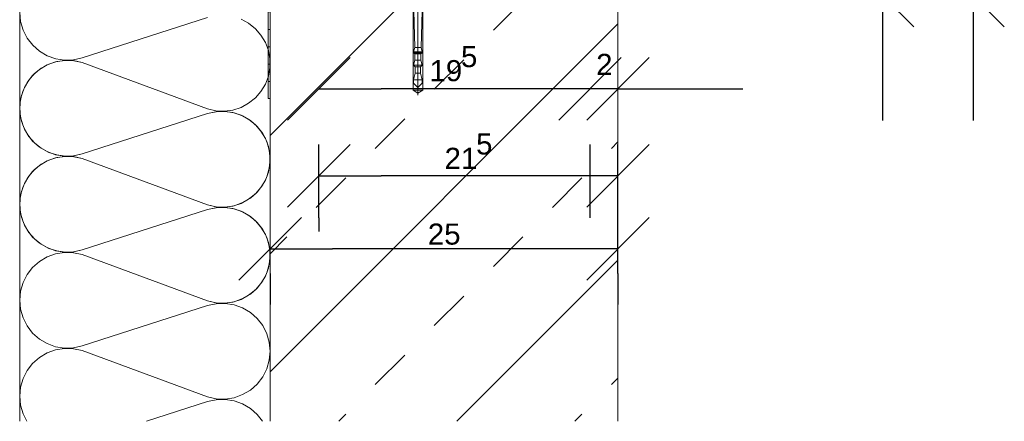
# Model space of a CAD drawing. Header units: metres. Extents: x 69 to 122.5, y -21.4 to -4.6.
# Tile 210 of 250: x 82.4 to 85.2, y -14.6 to -13.5. Entities that reach past the tile are written whole.
import ezdxf

# ---------------------------------------------------------------- set-up
doc = ezdxf.new("R2010")
doc.units = ezdxf.units.M
doc.header["$LTSCALE"] = 0.02
doc.layers.get('0').update_dxf_attribs({"lineweight": 25})
for name, color, linetype, lineweight in [('013_Beton und Stahlbetonarbeiten-allg.', 7, 'Continuous', 13), ('026_Fensterarbeiten-allg.', 7, 'Continuous', 5), ('030_Sonnenschutzarbeiten-außen', 7, 'Continuous', 5), ('032_Metallarbeiten-Bemassung 1_5', 7, 'Continuous', 9), ('Keine', 7, 'Continuous', 9)]:
    doc.layers.add(name, color=color, linetype=linetype, lineweight=lineweight)
doc.layers.add('014_Fassadenarbeiten-330 mineralische Dämmung', color=7, linetype='Continuous', lineweight=9, true_color=0x666666)
doc.styles.add('Arial', font='arial.ttf')

msp = doc.modelspace()

# ---------------------------------------------------------------- linework, layer by layer
at = {"color": 0, "linetype": 'Continuous', "lineweight": 15}
for p, q in [((84.7643, -13.3136), (84.9439, -13.4932)), ((85.0249, -13.3136), (85.2045, -13.4932)), ((83.1437, -13.7611), (83.3233, -13.5815)), ((84.1033, -13.5815), (83.9237, -13.7611)), ((84.1033, -13.5815), (83.9237, -13.7611)), ((84.0037, -13.7611), (84.1833, -13.5815)), ((83.1437, -14.0111), (83.3233, -13.8315)), ((84.1833, -13.8315), (84.0037, -14.0111)), ((83.0037, -14.2206), (83.1833, -14.041)), ((84.1833, -14.041), (84.0037, -14.2206))]:
    msp.add_line(p, q, dxfattribs=at)
at = {"color": 0, "linetype": 'ByBlock', "lineweight": -2}
for p, q in [((85.1147, -13.3614), (85.1147, -13.541)), ((84.8541, -13.4034), (84.8541, -13.5829)), ((85.1147, -13.4034), (85.1147, -13.5829)), ((83.2335, -13.6713), (83.413, -13.6713)), ((84.0135, -13.6713), (83.8339, -13.6713)), ((84.0135, -13.6713), (83.8339, -13.6713)), ((84.0935, -13.6713), (84.273, -13.6713)), ((83.2335, -13.9213), (83.413, -13.9213)), ((84.0935, -13.9213), (83.9139, -13.9213)), ((83.0935, -14.1308), (83.273, -14.1308)), ((84.0935, -14.1308), (83.9139, -14.1308))]:
    msp.add_line(p, q, dxfattribs=at)
at = {"layer": '013_Beton und Stahlbetonarbeiten-allg.', "color": 251, "linetype": 'Continuous', "lineweight": 5, "true_color": 0x555555}
for p, q in [((83.4974, -13.4014), (83.0935, -13.8054)), ((84.0935, -13.4842), (83.0935, -14.4842)), ((84.0935, -14.163), (83.6301, -14.6263))]:
    msp.add_line(p, q, dxfattribs=at)
at = {"layer": '013_Beton und Stahlbetonarbeiten-allg.', "color": 251, "linetype": 'Continuous', "lineweight": 9, "true_color": 0x555555}
for p, q in [((83.7353, -13.5029), (83.8202, -13.418)), ((83.5656, -13.6726), (83.6505, -13.5877)), ((83.3959, -13.8423), (83.4808, -13.7574)), ((84.0748, -13.8423), (84.0935, -13.8236)), ((83.2262, -14.012), (83.3111, -13.9271)), ((83.9051, -14.012), (83.9899, -13.9271)), ((83.0935, -14.1448), (83.1414, -14.0968)), ((83.7353, -14.1817), (83.8202, -14.0968)), ((83.5656, -14.3514), (83.6505, -14.2666)), ((83.3959, -14.5211), (83.4808, -14.4363)), ((84.0748, -14.5211), (84.0935, -14.5024)), ((83.2907, -14.6263), (83.3111, -14.606)), ((83.9695, -14.6263), (83.9899, -14.606))]:
    msp.add_line(p, q, dxfattribs=at)
at = {"layer": '013_Beton und Stahlbetonarbeiten-allg.', "color": 7, "linetype": 'Continuous', "lineweight": 18}
msp.add_lwpolyline([(84.0935, -14.6263), (84.0935, -13.4014), (83.0935, -13.4014), (83.0935, -14.6263)], dxfattribs=at)
at = {"layer": '014_Fassadenarbeiten-330 mineralische Dämmung', "color": 7, "linetype": 'Continuous', "lineweight": 9}
for p, q in [((82.3735, -13.4014), (82.3735, -14.6263)), ((83.0935, -14.6263), (83.0935, -13.4014))]:
    msp.add_line(p, q, dxfattribs=at)
at = {"layer": '014_Fassadenarbeiten-330 mineralische Dämmung'}
for points in [[(82.9135, -13.4667), (82.5535, -13.5824), (82.5535, -13.5824), (82.5282, -13.588), (82.5024, -13.5888), (82.4769, -13.5847), (82.4526, -13.576), (82.4303, -13.5629), (82.4109, -13.5458), (82.3951, -13.5254), (82.3833, -13.5025), (82.376, -13.4777), (82.3734, -13.452)], [(82.9135, -14.2806), (82.9375, -14.286), (82.9622, -14.287), (82.9866, -14.2837), (83.01, -14.276), (83.0317, -14.2643), (83.051, -14.2489), (83.0672, -14.2303), (83.0672, -14.2303), (83.0799, -14.2091), (83.0885, -14.186), (83.0929, -14.1618), (83.0929, -14.1371), (83.0885, -14.1128), (83.0799, -14.0897), (83.0672, -14.0685), (83.0672, -14.0685), (83.051, -14.05), (83.0317, -14.0345), (83.01, -14.0228), (82.9866, -14.0152), (82.9622, -14.0118), (82.9375, -14.0129), (82.9135, -14.0183), (82.5535, -14.134), (82.5535, -14.134), (82.5294, -14.1394), (82.5047, -14.1405), (82.4803, -14.1371), (82.4569, -14.1295), (82.4351, -14.1177), (82.4159, -14.1023), (82.3997, -14.0837), (82.3997, -14.0837), (82.387, -14.0626), (82.3784, -14.0395), (82.374, -14.0152), (82.374, -13.9905), (82.3784, -13.9662), (82.387, -13.9431), (82.3997, -13.9219), (82.3997, -13.9219), (82.4159, -13.9033), (82.4351, -13.8879), (82.4569, -13.8762), (82.4803, -13.8686), (82.5047, -13.8652), (82.5294, -13.8663), (82.5535, -13.8717), (82.9135, -14.0048), (82.9135, -14.0048), (82.9375, -14.0102), (82.9622, -14.0113), (82.9866, -14.0079), (83.01, -14.0002), (83.0317, -13.9885), (83.051, -13.9731), (83.0672, -13.9545), (83.0672, -13.9545), (83.0799, -13.9333), (83.0885, -13.9102), (83.0929, -13.886), (83.0929, -13.8613), (83.0885, -13.837), (83.0799, -13.8139), (83.0672, -13.7928), (83.0672, -13.7928), (83.051, -13.7742), (83.0317, -13.7588), (83.01, -13.747), (82.9866, -13.7394), (82.9622, -13.736), (82.9375, -13.7371), (82.9135, -13.7425), (82.5535, -13.8582), (82.5535, -13.8582), (82.5294, -13.8636), (82.5047, -13.8647), (82.4803, -13.8613), (82.4569, -13.8537), (82.4351, -13.842), (82.4159, -13.8266), (82.3997, -13.808), (82.3997, -13.808), (82.387, -13.7868), (82.3784, -13.7637), (82.374, -13.7394), (82.374, -13.7147), (82.3784, -13.6905), (82.387, -13.6674), (82.3997, -13.6462), (82.3997, -13.6462), (82.4159, -13.6276), (82.4351, -13.6122), (82.4569, -13.6004), (82.4803, -13.5928), (82.5047, -13.5894), (82.5294, -13.5905), (82.5535, -13.5959), (82.9135, -13.729), (82.9135, -13.729), (82.9375, -13.7344), (82.9622, -13.7355), (82.9866, -13.7321), (83.01, -13.7245), (83.0317, -13.7127), (83.051, -13.6973), (83.0672, -13.6787), (83.0672, -13.6787), (83.0799, -13.6576), (83.0885, -13.6345), (83.0929, -13.6102), (83.0929, -13.5855), (83.0885, -13.5613), (83.0799, -13.5382), (83.0672, -13.517), (83.0672, -13.517), (83.051, -13.4984), (83.0317, -13.483), (83.01, -13.4713)], [(82.3939, -14.6263), (82.3831, -14.6051), (82.3758, -14.5802), (82.3734, -14.5544), (82.3758, -14.5286), (82.3831, -14.5037), (82.3948, -14.4807), (82.4107, -14.4602), (82.4301, -14.443), (82.4523, -14.4298), (82.4767, -14.421), (82.5023, -14.4169), (82.5282, -14.4177), (82.5535, -14.4233), (82.9135, -14.5563), (82.9135, -14.5563), (82.9387, -14.5619), (82.9646, -14.5627), (82.9902, -14.5586), (83.0145, -14.5498), (83.0368, -14.5366), (83.0562, -14.5194), (83.0721, -14.4989), (83.0838, -14.4759), (83.091, -14.451), (83.0935, -14.4252), (83.091, -14.3994), (83.0838, -14.3746), (83.0721, -14.3515), (83.0562, -14.331), (83.0368, -14.3139), (83.0145, -14.3006), (82.9902, -14.2918), (82.9646, -14.2877), (82.9387, -14.2885), (82.9135, -14.2941), (82.5535, -14.4098), (82.5535, -14.4098), (82.5282, -14.4154), (82.5023, -14.4161), (82.4767, -14.412), (82.4523, -14.4032), (82.4301, -14.39), (82.4107, -14.3728), (82.3948, -14.3524), (82.3831, -14.3293), (82.3758, -14.3044), (82.3734, -14.2786), (82.3758, -14.2528), (82.3831, -14.228), (82.3948, -14.2049), (82.4107, -14.1844), (82.4301, -14.1672), (82.4523, -14.154), (82.4767, -14.1452), (82.5023, -14.1411), (82.5282, -14.1419), (82.5535, -14.1475), (82.9135, -14.2806), (82.9135, -14.2806), (82.9387, -14.2861), (82.9646, -14.2869), (82.9902, -14.2828), (83.0145, -14.274), (83.0368, -14.2608), (83.0562, -14.2436), (83.0721, -14.2232), (83.0838, -14.2001), (83.091, -14.1752), (83.0935, -14.1494), (83.091, -14.1236), (83.0838, -14.0988), (83.0721, -14.0757), (83.0562, -14.0552), (83.0368, -14.0381), (83.0145, -14.0249), (82.9902, -14.016), (82.9646, -14.0119), (82.9387, -14.0127), (82.9135, -14.0183), (82.5535, -14.134), (82.5535, -14.134), (82.5282, -14.1396), (82.5023, -14.1403), (82.4767, -14.1362), (82.4523, -14.1274), (82.4301, -14.1142), (82.4107, -14.0971), (82.3948, -14.0766), (82.3831, -14.0535), (82.3758, -14.0286), (82.3734, -14.0028), (82.3758, -13.9771), (82.3831, -13.9522), (82.3948, -13.9291), (82.4107, -13.9086), (82.4301, -13.8915), (82.4523, -13.8783), (82.4767, -13.8694), (82.5023, -13.8653), (82.5282, -13.8661), (82.5535, -13.8717), (82.9135, -14.0048), (82.9135, -14.0048), (82.9387, -14.0104), (82.9646, -14.0111), (82.9902, -14.007), (83.0145, -13.9982), (83.0368, -13.985), (83.0562, -13.9679), (83.0721, -13.9474), (83.0838, -13.9243), (83.091, -13.8994), (83.0935, -13.8736), (83.091, -13.8479), (83.0838, -13.823), (83.0721, -13.7999), (83.0562, -13.7794), (83.0368, -13.7623), (83.0145, -13.7491), (82.9902, -13.7403), (82.9646, -13.7362), (82.9387, -13.7369), (82.9135, -13.7425), (82.5535, -13.8582), (82.5535, -13.8582), (82.5282, -13.8638), (82.5023, -13.8646), (82.4767, -13.8605), (82.4523, -13.8517), (82.4301, -13.8384), (82.4107, -13.8213), (82.3948, -13.8008), (82.3831, -13.7777), (82.3758, -13.7529), (82.3734, -13.7271), (82.3758, -13.7013), (82.3831, -13.6764), (82.3948, -13.6533), (82.4107, -13.6328), (82.4301, -13.6157), (82.4523, -13.6025), (82.4767, -13.5937), (82.5023, -13.5896), (82.5282, -13.5903), (82.5535, -13.5959)], [(83.0713, -14.6263), (83.0562, -14.6068), (83.0368, -14.5896), (83.0145, -14.5764), (82.9902, -14.5676), (82.9646, -14.5635), (82.9387, -14.5643), (82.9135, -14.5698), (82.7377, -14.6263)]]:
    msp.add_lwpolyline(points, dxfattribs=at)
at = {"layer": '026_Fensterarbeiten-allg.', "color": 7, "linetype": 'Continuous', "lineweight": 18}
for p, q in [((83.5185, -13.3514), (83.5185, -13.6894)), ((83.5045, -13.4054), (83.5045, -13.6754)), ((83.5095, -13.5523), (83.5055, -13.4114)), ((83.5315, -13.4114), (83.5275, -13.5523)), ((83.5325, -13.6754), (83.5325, -13.4054)), ((83.506, -13.5654), (83.5095, -13.5523)), ((83.5095, -13.5523), (83.5275, -13.5523)), ((83.5275, -13.5523), (83.531, -13.5654)), ((83.506, -13.5674), (83.506, -13.5654)), ((83.506, -13.5654), (83.531, -13.5654)), ((83.531, -13.5674), (83.506, -13.5674)), ((83.51, -13.571), (83.506, -13.5674)), ((83.506, -13.6034), (83.51, -13.5885)), ((83.51, -13.5885), (83.51, -13.571)), ((83.51, -13.571), (83.527, -13.571)), ((83.51, -13.5885), (83.527, -13.5885)), ((83.531, -13.5674), (83.527, -13.571)), ((83.527, -13.571), (83.527, -13.5885)), ((83.527, -13.5885), (83.531, -13.6034)), ((83.531, -13.5654), (83.531, -13.5674)), ((83.531, -13.6034), (83.506, -13.6034)), ((83.511, -13.6079), (83.506, -13.6034)), ((83.511, -13.6267), (83.511, -13.6079)), ((83.511, -13.6079), (83.526, -13.6079)), ((83.531, -13.6034), (83.526, -13.6079)), ((83.526, -13.6079), (83.526, -13.6267)), ((83.506, -13.6454), (83.511, -13.6267)), ((83.531, -13.6454), (83.506, -13.6454)), ((83.506, -13.6549), (83.506, -13.6454)), ((83.511, -13.6267), (83.526, -13.6267)), ((83.526, -13.6267), (83.531, -13.6454)), ((83.531, -13.6454), (83.531, -13.6549)), ((83.5185, -13.6674), (83.506, -13.6549)), ((83.531, -13.6549), (83.5185, -13.6674)), ((83.5045, -13.6754), (83.5185, -13.6835)), ((83.5325, -13.6754), (83.5045, -13.6754)), ((83.5185, -13.6835), (83.5325, -13.6754))]:
    msp.add_line(p, q, dxfattribs=at)
at = {"layer": '030_Sonnenschutzarbeiten-außen', "color": 7, "linetype": 'Continuous', "lineweight": 9}
msp.add_lwpolyline([(82.8535, -13.1404), (82.8535, -13.4014), (82.9321, -13.4014), (83.0935, -13.4014), (83.0935, -13.6988)], dxfattribs=at)
at = {"layer": '032_Metallarbeiten-Bemassung 1_5', "color": 0, "lineweight": -2}
for p, q in [((84.8541, -13.421), (84.8541, -13.6006)), ((85.1147, -13.541), (85.1147, -13.7206)), ((84.8541, -13.5829), (84.8541, -13.7625)), ((85.1147, -13.5829), (85.1147, -13.7625)), ((83.8339, -13.6713), (83.413, -13.6713)), ((83.8339, -13.6713), (83.6543, -13.6713)), ((84.0935, -13.6713), (84.0135, -13.6713)), ((84.273, -13.6713), (84.4526, -13.6713)), ((83.2335, -14.0414), (83.2335, -13.8313)), ((84.0135, -14.0414), (84.0135, -13.8313)), ((84.0135, -14.0414), (84.0135, -13.8313)), ((84.0935, -14.2014), (84.0935, -13.8313)), ((83.9139, -13.9213), (83.413, -13.9213)), ((83.2335, -14.0414), (83.2335, -14.0813)), ((84.0935, -14.2014), (84.0935, -14.0813)), ((83.9139, -14.1308), (83.273, -14.1308)), ((83.0935, -14.2014), (83.0935, -14.2908)), ((84.0935, -14.2014), (84.0935, -14.2908))]:
    msp.add_line(p, q, dxfattribs=at)
at = {"layer": 'Defpoints', "color": 0, "lineweight": 0}
for p, q in [((83.2335, -13.6713), (83.2335, -13.6713)), ((84.0135, -13.6713), (84.0135, -13.6713)), ((83.2335, -13.9213), (83.2335, -13.9213)), ((83.0935, -14.1308), (83.0935, -14.1308))]:
    msp.add_line(p, q, dxfattribs=at)
at = {"layer": 'Keine', "color": 7, "linetype": 'Continuous', "lineweight": 9}
msp.add_lwpolyline([(82.8475, -13.1404), (82.8475, -13.4074), (82.9321, -13.4074), (83.0875, -13.4074), (83.0875, -13.6988)], dxfattribs=at)
for points in [[(83.0935, -13.4504), (83.0935, -13.5004), (83.0875, -13.5004), (83.0875, -13.4504)], [(83.0935, -13.5004), (83.0935, -13.5504), (83.0875, -13.5504), (83.0875, -13.5004)], [(83.0935, -13.5504), (83.0935, -13.6004), (83.0875, -13.6004), (83.0875, -13.5504)], [(83.0935, -13.6004), (83.0935, -13.6504), (83.0875, -13.6504), (83.0875, -13.6004)], [(83.0875, -13.6988), (83.0935, -13.6988), (83.0935, -13.6504), (83.0875, -13.6504)]]:
    msp.add_lwpolyline(points, close=True, dxfattribs=at)

# ---------------------------------------------------------------- texts
at = {"layer": '032_Metallarbeiten-Bemassung 1_5', "color": 0, "lineweight": 13, "attachment_point": 7, "style": 'Arial'}
for s, insert, char_height in [('5', (83.6423, -13.6098), 0.0605), ('2', (84.0309, -13.6312), 0.0605), ('19', (83.5518, -13.6501), 0.06052), ('5', (83.6857, -13.8607), 0.0605), ('21', (83.5951, -13.9011), 0.06052), ('25', (83.5469, -14.1196), 0.06052)]:
    msp.add_mtext(s, dxfattribs=dict(at, insert=insert, char_height=char_height))

doc.saveas('drawing.dxf')
